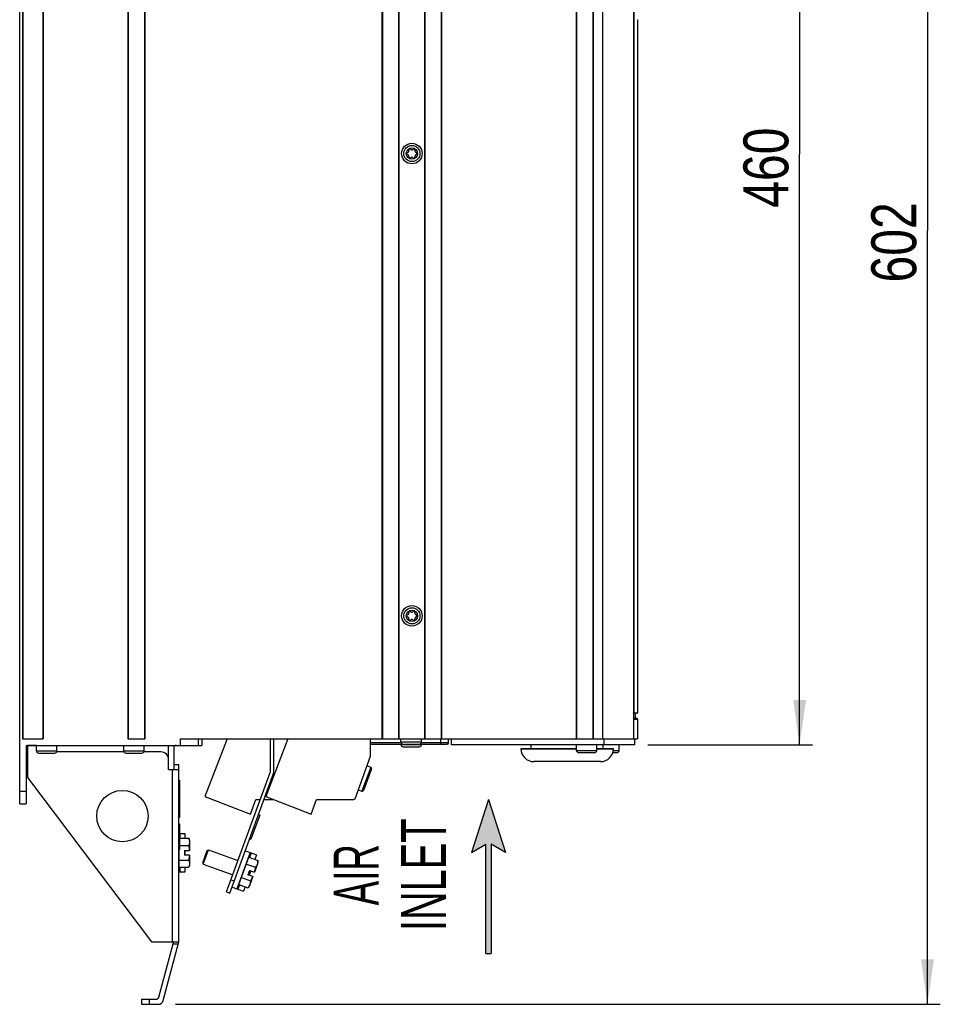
# Model space of a CAD drawing. Extents: x 0 to 594, y 0 to 420.
# Tile 16 of 53: x 200 to 271, y 153 to 230. Entities that reach past the tile are written whole.
import ezdxf
from ezdxf.enums import TextEntityAlignment as Align

# ---------------------------------------------------------------- set-up
doc = ezdxf.new("R2010")
doc.units = 0
doc.header["$LTSCALE"] = 32.67
doc.layers.get('0').update_dxf_attribs({"linetype": 'CONTINUOUS'})
doc.styles.get("Standard").update_dxf_attribs({"font": 'txt', "width": 0.8})
doc.styles.add('TEXTSTYLE_1', font='txt', dxfattribs={"width": 0.8})
doc.dimstyles.get("Standard").update_dxf_attribs({"dimtxt": 2.5, "dimasz": 2.5, "dimexe": 1.25, "dimexo": 0.625, "dimtad": 1, "dimcen": 2.5, "dimazin": 3, "dimtfac": 1, "dimtmove": 0, "dimatfit": 3})

# ---------------------------------------------------------------- blocks, each defined once
blk = doc.blocks.new('_FILLED')
at = {"color": 0, "linetype": 'BYBLOCK'}
blk.add_solid([(0, 0), (-1, 0.143), (-1, -0.143)], dxfattribs=at)
blk = doc.blocks.new('*D10')
at = {"color": 2, "linetype": 'CONTINUOUS'}
for p, q in [((236.394, 273.841), (245.941, 273.841)), ((249.837, 273.841), (271.285, 273.841)), ((270.285, 273.841), (270.285, 213.592)), ((270.285, 153.343), (270.285, 213.592)), ((211.719, 153.343), (271.285, 153.343))]:
    blk.add_line(p, q, dxfattribs=at)
at = {"color": 2, "linetype": 'CONTINUOUS', "xscale": 3.5, "yscale": 3.5, "zscale": 3.5}
for p, rotation in [((270.285, 273.841), 90), ((270.285, 153.343), 270)]:
    blk.add_blockref('_FILLED', p, dxfattribs=dict(at, rotation=rotation))
at = {"color": 5, "linetype": 'CONTINUOUS', "width": 0.8}
blk.add_text('602', height=3.5, rotation=90, dxfattribs=at).set_placement((269.41, 209.553))
blk = doc.blocks.new('*D12')
at = {"color": 2, "linetype": 'CONTINUOUS'}
for p, q in [((247.607, 265.543), (261.325, 265.543)), ((260.325, 265.543), (260.325, 219.543)), ((260.325, 173.543), (260.325, 219.543)), ((248.493, 173.543), (261.325, 173.543))]:
    blk.add_line(p, q, dxfattribs=at)
at = {"color": 2, "linetype": 'CONTINUOUS', "xscale": 3.5, "yscale": 3.5, "zscale": 3.5}
for p, rotation in [((260.325, 265.543), 90), ((260.325, 173.543), 270)]:
    blk.add_blockref('_FILLED', p, dxfattribs=dict(at, rotation=rotation))
at = {"color": 5, "linetype": 'CONTINUOUS', "width": 0.8}
blk.add_text('460', height=3.5, rotation=90, dxfattribs=at).set_placement((259.45, 215.368))
blk = doc.blocks.new('ARROW_BL3', base_point=(236.093, 163.287))
at = {"color": 7, "linetype": 'CONTINUOUS'}
for p, q in [((236.093, 169.287), (234.777, 165.16)), ((236.093, 169.287), (237.409, 165.16)), ((234.777, 165.16), (235.893, 165.825)), ((235.893, 157.287), (235.893, 165.825)), ((236.292, 165.825), (236.292, 157.287)), ((237.409, 165.16), (236.292, 165.825)), ((235.893, 157.287), (236.292, 157.287))]:
    blk.add_line(p, q, dxfattribs=at)
for points in [[(234.777, 165.16), (236.093, 169.287), (235.893, 165.825)], [(235.893, 165.825), (236.093, 169.287), (236.292, 165.825)], [(236.093, 169.287), (237.409, 165.16), (236.292, 165.825)], [(235.893, 157.287), (235.893, 165.825), (236.292, 165.825)], [(236.292, 165.825), (236.292, 157.287), (235.893, 157.287)]]:
    blk.add_solid(points, dxfattribs=at)

msp = doc.modelspace()

# ---------------------------------------------------------------- linework, layer by layer
at = {"color": 7, "linetype": 'CONTINUOUS'}
for p, q in [((199.576, 168.943), (199.576, 272.543)), ((199.796, 264.343), (199.796, 174.003)), ((199.824, 264.343), (199.824, 174.003)), ((201.367, 264.343), (201.367, 174.003)), ((201.396, 264.343), (201.396, 174.003)), ((207.996, 264.343), (207.996, 174.003)), ((208.024, 264.343), (208.024, 174.003)), ((209.287, 264.343), (209.287, 174.003)), ((209.316, 264.343), (209.316, 174.003)), ((227.796, 264.343), (227.796, 174.003)), ((227.824, 264.343), (227.824, 174.003)), ((229.087, 264.343), (229.087, 174.003)), ((229.116, 264.343), (229.116, 174.003)), ((231.116, 264.343), (231.116, 174.003)), ((231.144, 264.343), (231.144, 174.003)), ((232.407, 264.343), (232.407, 174.003)), ((232.436, 264.343), (232.436, 174.003)), ((242.916, 264.343), (242.916, 174.003)), ((242.944, 264.343), (242.944, 174.003)), ((244.207, 264.343), (244.207, 174.003)), ((244.236, 264.343), (244.236, 174.003)), ((244.976, 264.343), (244.976, 174.003)), ((247.376, 264.343), (247.376, 174.003)), ((247.407, 238.143), (247.407, 176.053)), ((247.684, 230.015), (247.736, 230.015)), ((247.706, 230.015), (247.706, 176.053)), ((247.656, 176.003), (247.376, 176.003)), ((247.656, 175.603), (247.376, 175.603)), ((247.407, 176.053), (247.706, 176.053)), ((247.506, 176.003), (247.506, 175.603)), ((247.376, 175.553), (247.706, 175.553)), ((247.706, 175.553), (247.706, 174.003)), ((199.796, 174.003), (201.396, 174.003)), ((200.076, 173.503), (213.776, 173.503)), ((200.076, 173.503), (200.076, 168.943)), ((200.876, 173.488), (200.176, 173.488)), ((200.176, 173.488), (200.176, 170.996)), ((200.876, 173.073), (200.876, 173.503)), ((202.476, 173.073), (202.476, 173.503)), ((207.676, 173.073), (207.676, 173.503)), ((207.996, 174.003), (209.316, 174.003)), ((209.276, 173.073), (209.276, 173.503)), ((211.176, 171.634), (211.176, 173.503)), ((211.576, 173.303), (211.576, 171.634)), ((212.076, 174.003), (247.706, 174.003)), ((212.076, 174.003), (212.076, 173.503)), ((213.476, 174.003), (213.476, 173.503)), ((213.776, 174.003), (213.776, 173.503)), ((215.743, 174.003), (214.008, 169.528)), ((220.475, 174.003), (218.74, 169.528)), ((219.076, 174.003), (219.076, 171.4)), ((219.376, 171.4), (219.376, 174.003)), ((226.908, 172.674), (226.908, 174.003)), ((229.291, 173.703), (226.908, 173.703)), ((226.908, 173.603), (232.876, 173.603)), ((229.276, 173.773), (229.276, 174.003)), ((229.276, 173.773), (230.876, 173.773)), ((229.276, 173.573), (229.276, 173.603)), ((229.276, 173.573), (230.876, 173.573)), ((229.446, 173.403), (230.706, 173.403)), ((232.976, 173.703), (230.86, 173.703)), ((230.876, 173.773), (230.876, 174.003)), ((230.876, 173.573), (230.876, 173.603)), ((232.376, 173.603), (232.376, 174.003)), ((232.976, 173.703), (232.976, 174.003)), ((233.176, 174.003), (233.176, 173.543)), ((247.476, 173.543), (233.176, 173.543)), ((239.421, 173.243), (239.421, 173.543)), ((242.94, 173.113), (242.94, 173.543)), ((244.54, 173.113), (244.54, 173.543)), ((245.021, 173.243), (245.021, 173.543)), ((245.076, 174.003), (245.076, 173.543)), ((246.276, 173.113), (246.276, 173.543)), ((247.476, 174.003), (247.476, 173.543)), ((200.876, 173.073), (202.476, 173.073)), ((201.046, 172.903), (202.306, 172.903)), ((207.695, 172.996), (202.456, 172.996)), ((207.676, 173.073), (209.276, 173.073)), ((207.846, 172.903), (209.106, 172.903)), ((210.576, 172.996), (209.256, 172.996)), ((225.7, 169.356), (226.908, 172.674)), ((238.621, 173.243), (242.94, 173.243)), ((238.621, 173.241), (238.621, 173.243)), ((242.94, 173.241), (238.621, 173.241)), ((242.94, 173.113), (244.54, 173.113)), ((243.11, 172.943), (244.37, 172.943)), ((244.54, 173.243), (245.821, 173.243)), ((245.821, 173.241), (244.54, 173.241)), ((245.775, 172.943), (246.106, 172.943)), ((245.812, 173.113), (246.276, 173.113)), ((245.821, 173.241), (245.821, 173.243)), ((211.976, 172.003), (211.576, 172.003)), ((211.976, 158.203), (211.976, 172.003)), ((226.916, 171.819), (226.232, 169.94)), ((226.634, 171.922), (226.916, 171.819)), ((244.823, 172.243), (239.619, 172.243)), ((200.176, 170.996), (209.847, 158.203)), ((211.176, 171.634), (211.976, 171.634)), ((211.476, 158.203), (211.476, 171.634)), ((215.69, 162.1), (219.076, 171.4)), ((215.955, 162.003), (219.376, 171.4)), ((226.976, 171.691), (226.36, 170)), ((211.976, 170.8), (212.026, 170.8)), ((212.026, 170.8), (212.026, 167.9)), ((199.576, 169.943), (200.076, 169.943)), ((214.008, 169.528), (217.551, 168.154)), ((218.74, 169.528), (222.283, 168.154)), ((225.95, 170.043), (226.232, 169.94)), ((199.576, 168.943), (200.076, 168.943)), ((211.976, 168.9), (212.026, 168.9)), ((211.976, 168.879), (212.026, 168.879)), ((211.976, 168.815), (212.026, 168.815)), ((211.976, 168.73), (212.026, 168.73)), ((217.551, 168.154), (217.961, 169.282)), ((217.961, 169.282), (218.305, 169.283)), ((218.605, 169.284), (219.364, 169.286)), ((222.283, 168.154), (222.694, 169.282)), ((222.694, 169.282), (225.607, 169.291)), ((211.976, 168.624), (212.026, 168.624)), ((211.976, 168.539), (212.026, 168.539)), ((211.976, 168.432), (212.026, 168.432)), ((211.976, 168.347), (212.026, 168.347)), ((211.976, 168.283), (212.026, 168.283)), ((211.976, 168.262), (212.026, 168.262)), ((211.976, 168.198), (212.026, 168.198)), ((211.976, 168.134), (212.026, 168.134)), ((211.976, 168.071), (212.026, 168.071)), ((211.976, 167.985), (212.026, 167.985)), ((211.976, 167.922), (212.026, 167.922)), ((218.272, 168.077), (217.588, 166.198)), ((218.178, 168.111), (218.272, 168.077)), ((211.976, 167.9), (212.026, 167.9)), ((211.976, 167.4), (212.026, 167.4)), ((212.026, 167.4), (212.026, 165.4)), ((212.026, 166.643), (212.449, 166.643)), ((212.054, 166.643), (212.054, 166.273)), ((212.449, 166.643), (212.449, 166.273)), ((212.026, 166.273), (212.746, 166.273)), ((212.026, 165.708), (212.746, 165.708)), ((212.806, 166.108), (212.746, 166.273)), ((212.806, 166.108), (212.806, 165.323)), ((217.494, 166.232), (217.588, 166.198)), ((211.976, 165.4), (212.026, 165.4)), ((212.006, 164.014), (212.006, 165.4)), ((212.406, 165.323), (212.806, 165.323)), ((212.406, 165.323), (212.406, 164.963)), ((212.806, 164.963), (212.406, 164.963)), ((212.449, 165.323), (212.449, 164.963)), ((212.806, 164.963), (212.806, 164.179)), ((213.83, 164.352), (214.186, 165.329)), ((213.878, 164.249), (214.289, 165.377)), ((214.186, 165.329), (214.289, 165.377)), ((214.289, 165.377), (216.58, 164.543)), ((217.528, 165.155), (216.502, 162.336)), ((217.152, 165.292), (218.025, 164.975)), ((217.599, 165.13), (217.472, 164.781)), ((218.025, 164.975), (217.898, 164.626)), ((212.006, 164.255), (211.976, 164.275)), ((212.006, 164.579), (212.746, 164.579)), ((212.806, 164.179), (212.746, 164.014)), ((213.83, 164.352), (213.878, 164.249)), ((213.878, 164.249), (216.169, 163.415)), ((216.657, 162.674), (217.43, 164.797)), ((217.237, 164.266), (217.932, 164.013)), ((217.347, 164.57), (217.312, 164.562)), ((217.43, 164.797), (218.125, 164.544)), ((218.125, 164.368), (217.857, 163.631)), ((218.117, 164.412), (218.106, 164.35)), ((218.125, 164.368), (218.125, 164.544)), ((212.449, 163.643), (211.976, 163.643)), ((212.006, 164.014), (212.746, 164.014)), ((212.054, 164.014), (212.054, 163.643)), ((212.449, 164.014), (212.449, 163.643)), ((217.481, 163.768), (217.358, 163.43)), ((217.734, 163.293), (217.358, 163.43)), ((217.573, 163.734), (217.45, 163.396)), ((217.481, 163.768), (217.857, 163.631)), ((216.032, 163.039), (216.297, 162.943)), ((216.699, 162.659), (216.573, 162.311)), ((216.657, 162.674), (217.353, 162.421)), ((216.74, 162.901), (216.718, 162.93)), ((216.85, 163.205), (217.546, 162.952)), ((217.465, 162.556), (217.353, 162.421)), ((217.734, 163.293), (217.465, 162.556)), ((215.69, 162.1), (215.955, 162.003)), ((216.126, 162.473), (216.999, 162.156)), ((217.126, 162.504), (216.999, 162.156)), ((209.847, 158.203), (211.976, 158.203)), ((210.42, 153.892), (211.566, 158.166)), ((210.753, 153.64), (211.976, 158.203)), ((211.93, 158.034), (211.53, 158.034)), ((209.073, 153.743), (210.227, 153.743)), ((209.073, 153.743), (209.073, 153.343)), ((209.673, 153.743), (209.673, 153.343)), ((209.073, 153.343), (210.366, 153.343))]:
    msp.add_line(p, q, dxfattribs=at)
for points in [[(247.376, 176.009), (247.382, 176.012), (247.389, 176.017), (247.394, 176.023), (247.398, 176.028), (247.402, 176.035), (247.405, 176.041), (247.406, 176.047), (247.407, 176.053)], [(212.746, 166.273), (212.767, 166.208), (212.783, 166.146)], [(212.783, 166.146), (212.794, 166.084), (212.8, 166.021), (212.8, 165.959), (212.794, 165.897), (212.783, 165.835), (212.767, 165.772), (212.746, 165.708)], [(212.746, 165.708), (212.762, 165.609), (212.776, 165.513), (212.787, 165.418), (212.795, 165.323)], [(212.795, 164.963), (212.787, 164.869), (212.776, 164.774), (212.762, 164.677), (212.746, 164.579)], [(212.746, 164.579), (212.767, 164.514), (212.783, 164.452), (212.794, 164.39), (212.8, 164.328), (212.8, 164.265), (212.794, 164.203), (212.783, 164.141), (212.767, 164.078), (212.746, 164.014)], [(218.106, 164.35), (218.09, 164.289), (218.069, 164.231), (218.042, 164.174), (218.011, 164.12), (217.974, 164.066), (217.932, 164.013)], [(218.125, 164.544), (218.123, 164.476), (218.117, 164.412)], [(217.932, 164.013), (217.914, 163.915), (217.894, 163.82), (217.872, 163.727), (217.847, 163.635)], [(217.463, 162.582), (217.431, 162.528), (217.395, 162.475), (217.353, 162.421)], [(217.546, 162.952), (217.544, 162.884), (217.538, 162.82), (217.527, 162.758), (217.511, 162.697), (217.49, 162.639), (217.463, 162.582)], [(217.723, 163.297), (217.684, 163.21), (217.641, 163.125), (217.595, 163.039), (217.546, 162.952)], [(211.566, 158.166), (211.563, 158.177), (211.56, 158.186), (211.556, 158.193), (211.551, 158.199), (211.545, 158.202), (211.537, 158.203)]]:
    msp.add_lwpolyline(points, dxfattribs=at)
for centre, radius in [((230.126, 219.593), 0.8), ((230.126, 219.593), 0.63), ((230.126, 219.593), 0.44), ((230.126, 183.593), 0.8), ((230.126, 183.593), 0.63), ((230.126, 183.593), 0.44), ((207.576, 167.996), 2)]:
    msp.add_circle(centre, radius, dxfattribs=at)
for centre, radius, start, end in [((229.81, 219.593), 0.079, 103.63362, 256.36638), ((229.758, 219.805), 0.139, 283.63362, 16.36638), ((229.758, 219.381), 0.139, 343.63362, 76.36638), ((229.968, 219.867), 0.079, 43.63362, 196.36638), ((229.968, 219.32), 0.079, 163.63362, 316.36638), ((230.126, 220.018), 0.139, 223.63362, 316.36638), ((230.126, 219.169), 0.139, 43.63362, 136.36638), ((230.284, 219.867), 0.079, 343.63362, 136.36638), ((230.284, 219.32), 0.079, 223.63362, 16.36638), ((230.493, 219.805), 0.139, 163.63362, 256.36638), ((230.493, 219.381), 0.139, 103.63362, 196.36638), ((230.442, 219.593), 0.079, 283.63362, 76.36638), ((229.81, 183.593), 0.079, 103.63362, 256.36638), ((229.758, 183.805), 0.139, 283.63362, 16.36638), ((229.758, 183.381), 0.139, 343.63362, 76.36638), ((229.968, 183.867), 0.079, 43.63362, 196.36638), ((229.968, 183.32), 0.079, 163.63362, 316.36638), ((230.126, 184.018), 0.139, 223.63362, 316.36638), ((230.126, 183.169), 0.139, 43.63362, 136.36638), ((230.284, 183.867), 0.079, 343.63362, 136.36638), ((230.284, 183.32), 0.079, 223.63362, 16.36638), ((230.493, 183.805), 0.139, 163.63362, 256.36638), ((230.493, 183.381), 0.139, 103.63362, 196.36638), ((230.442, 183.593), 0.079, 283.63362, 76.36638), ((247.656, 176.053), 0.05, 270, 360), ((247.656, 175.553), 0.05, 0, 90), ((211.776, 173.303), 0.2, 90, 180), ((229.446, 173.773), 0.17, 180, 270), ((229.446, 173.573), 0.17, 180, 270), ((230.706, 173.773), 0.17, 270, 360), ((230.706, 173.573), 0.17, 270, 360), ((232.876, 173.703), 0.1, 270, 360), ((201.046, 173.073), 0.17, 180, 270), ((202.306, 173.073), 0.17, 270, 360), ((207.846, 173.073), 0.17, 180, 270), ((209.106, 173.073), 0.17, 270, 360), ((210.576, 172.396), 0.6, 0, 90), ((239.619, 173.241), 0.998, 180, 270), ((243.11, 173.113), 0.17, 180, 270), ((244.37, 173.113), 0.17, 270, 360), ((244.823, 173.241), 0.998, 270, 360), ((246.106, 173.113), 0.17, 270, 360), ((226.882, 171.725), 0.1, 340, 70), ((226.266, 170.034), 0.1, 250, 340), ((225.606, 169.391), 0.1, 270.17, 340), ((210.227, 153.943), 0.2, 270, 345), ((210.366, 153.743), 0.4, 270, 345)]:
    msp.add_arc(centre, radius, start, end, dxfattribs=at)

# ---------------------------------------------------------------- block references
at = {"color": 2, "linetype": 'CONTINUOUS'}
msp.add_blockref('ARROW_BL3', (236.093, 163.287), dxfattribs=at)

# ---------------------------------------------------------------- texts
at = {"color": 5, "linetype": 'CONTINUOUS', "style": 'TEXTSTYLE_1'}
for s, width, p in [('INLET', 0.66, (232.78, 163.431)), ('AIR', 0.611111, (227.53, 163.431))]:
    msp.add_text(s, height=3.5, rotation=90, dxfattribs=dict(at, width=width)).set_placement(p, align=Align.CENTER)

# ---------------------------------------------------------------- dimensions: what is measured, and where the dimension line sits
at = {"color": 2, "linetype": 'CONTINUOUS'}
for base, p1, p2, angle, picture, middle in [((270.285, 273.841), (211.719, 153.343), (236.394, 273.841), 90, '*D10', (267.66, 213.753)), ((260.325, 173.543), (247.607, 265.543), (248.493, 173.543), 270, '*D12', (257.7, 219.568))]:
    dim = msp.add_linear_dim(base=base, p1=p1, p2=p2, angle=angle, dimstyle='Standard', dxfattribs=at)
    dim.commit()
    dim.dimension.update_dxf_attribs({"geometry": picture, "text_midpoint": middle, "dimtype": 128})

doc.saveas('drawing.dxf')
